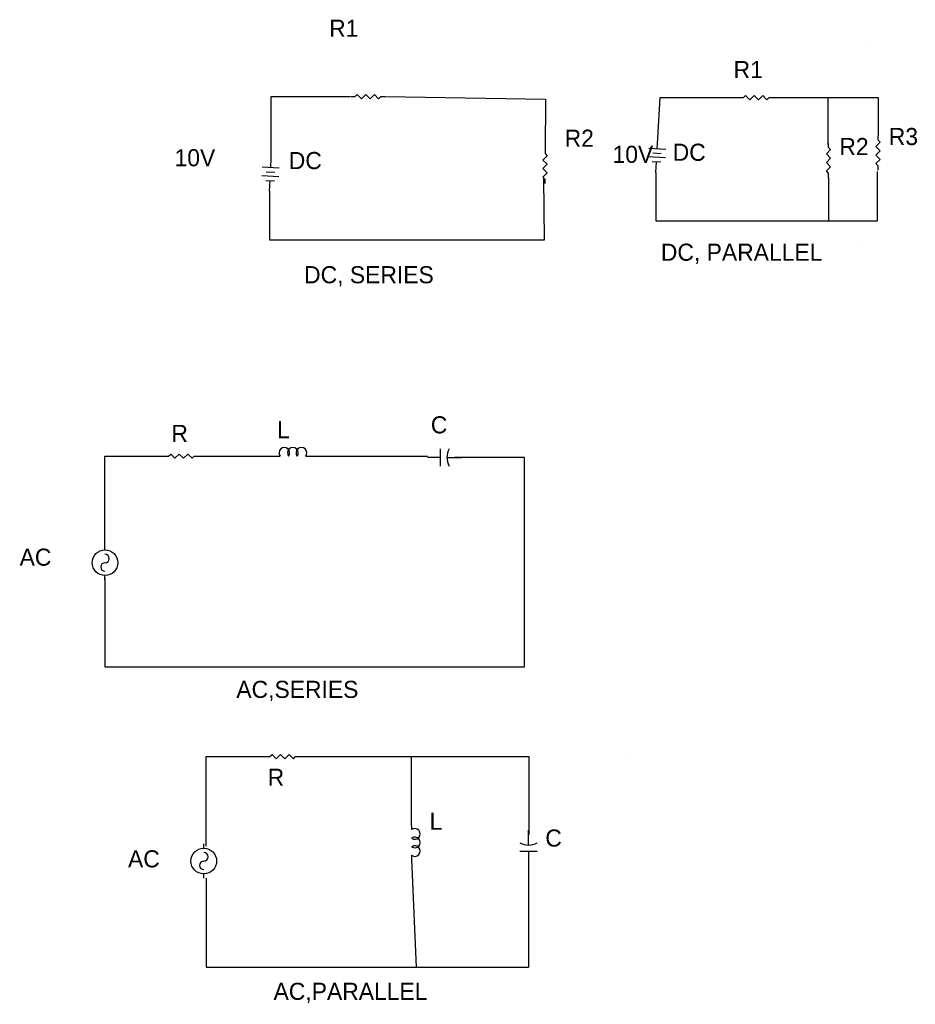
# Model space of a CAD drawing. Header units: inches. Extents: x 2.5 to 13, y -4.1 to 7.4.
import ezdxf

# ---------------------------------------------------------------- set-up
doc = ezdxf.new("R2010")
doc.units = ezdxf.units.IN
doc.header["$MEASUREMENT"] = 0

# ---------------------------------------------------------------- blocks, each defined once
blk = doc.blocks.new('Resistor')
at = {"color": 7}
blk.add_lwpolyline([(0, 0), (0.05, 0), (0.075, 0.025), (0.125, -0.025), (0.175, 0.025), (0.225, -0.025), (0.275, 0.025), (0.325, -0.025), (0.35, 0), (0.4, 0)], dxfattribs=at)
blk = doc.blocks.new('Battery')
at = {"color": 7}
for p, q in [((0, 0), (0.125, 0)), ((0.125, 0.05), (0.125, -0.05)), ((0.175, -0.1), (0.175, 0.1)), ((0.225, 0.05), (0.225, -0.05)), ((0.275, -0.1), (0.275, 0.1)), ((0.275, 0), (0.4, 0))]:
    blk.add_line(p, q, dxfattribs=at)
blk = doc.blocks.new('Generator - AC')
at = {"color": 7}
for p, q in [((0, 0), (0.05, 0)), ((0.35, 0), (0.4, 0))]:
    blk.add_line(p, q, dxfattribs=at)
blk.add_circle((0.2, 0), 0.15, dxfattribs=at)
for centre, start, end in [((0.15, 0), 0, 180), ((0.25, 0), 180, 0)]:
    blk.add_arc(centre, 0.05, start, end, dxfattribs=at)
blk = doc.blocks.new('Inductor')
at = {"color": 7}
for p, q in [((0, 0), (0.05, 0)), ((0.35, 0), (0.4, 0))]:
    blk.add_line(p, q, dxfattribs=at)
for centre in [(0.1, 0.0375), (0.2, 0.0375), (0.3, 0.0375)]:
    blk.add_arc(centre, 0.0625, 323.1301, 216.8699, dxfattribs=at)
blk = doc.blocks.new('Capacitor')
at = {"color": 7}
for p, q in [((0.15, 0), (0, 0)), ((0.15, -0.1), (0.15, 0.1)), ((0.225, 0), (0.4, 0))]:
    blk.add_line(p, q, dxfattribs=at)
blk.add_arc((0.4375, 0), 0.2125, 151.9275, 208.0725, dxfattribs=at)

msp = doc.modelspace()

# ---------------------------------------------------------------- linework, layer by layer
for p, q in [((12.424, 7.094), (12.424, 7.094)), ((5.466, 5.768), (5.466, 6.475)), ((5.466, 6.475), (6.388, 6.475)), ((6.795, 6.475), (8.672, 6.446)), ((8.672, 6.446), (8.666, 5.834)), ((9.984, 5.989), (10.012, 6.464)), ((10.012, 6.464), (10.934, 6.464)), ((11.334, 6.464), (11.97, 6.464)), ((11.97, 6.464), (12.557, 6.464)), ((11.97, 6.464), (11.97, 5.915)), ((12.557, 6.464), (12.557, 6.016)), ((11.97, 5.915), (11.97, 5.915)), ((9.961, 5.59), (9.961, 5.024)), ((11.978, 5.531), (11.978, 5.531)), ((11.978, 5.531), (11.978, 5.024)), ((12.549, 5.024), (12.549, 5.602)), ((8.658, 4.8), (8.651, 5.522)), ((5.445, 5.369), (5.445, 4.8)), ((9.961, 5.024), (9.961, 5.024)), ((9.961, 5.024), (12.549, 5.024)), ((12.549, 5.024), (12.549, 5.024)), ((5.445, 4.8), (8.658, 4.8)), ((12.369, 4.766), (12.369, 4.766)), ((3.522, 1.229), (3.522, 2.274)), ((3.522, 2.274), (4.215, 2.274)), ((4.615, 2.274), (4.615, 2.274)), ((4.615, 2.274), (5.543, 2.274)), ((5.918, 2.274), (7.293, 2.274)), ((7.293, 2.274), (7.293, 2.274)), ((8.424, 2.259), (7.608, 2.259)), ((8.424, -0.187), (8.424, 2.259)), ((8.424, 2.259), (8.424, 2.259)), ((3.522, 0.854), (3.522, -0.187)), ((3.522, -0.187), (8.424, -0.187)), ((4.706, -2.282), (4.706, -1.237)), ((4.706, -1.237), (5.399, -1.237)), ((5.799, -1.237), (5.799, -1.237)), ((5.799, -1.237), (6.727, -1.237)), ((6.727, -1.237), (6.727, -1.237)), ((6.727, -1.237), (7.102, -1.237)), ((7.102, -1.237), (8.477, -1.237)), ((7.102, -1.237), (7.102, -1.237)), ((7.102, -1.237), (7.102, -2.043)), ((8.477, -1.237), (8.477, -1.237)), ((8.477, -1.237), (8.477, -2.148)), ((9.608, -1.251), (9.608, -1.251)), ((7.102, -2.043), (7.102, -2.043)), ((7.106, -2.44), (7.157, -3.697)), ((8.472, -2.42), (8.472, -3.697)), ((4.706, -2.657), (4.706, -3.697)), ((4.706, -3.697), (8.472, -3.697))]:
    msp.add_line(p, q)

# ---------------------------------------------------------------- block references
for name, p in [('Resistor', (6.395, 6.475)), ('Resistor', (10.934, 6.464)), ('Inductor', (5.518, 2.274)), ('Capacitor', (7.293, 2.259)), ('Resistor', (4.215, 2.274)), ('Resistor', (5.399, -1.237))]:
    msp.add_blockref(name, p)
for name, p, rotation in [('Battery', (9.961, 5.59), 86.66128309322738), ('Resistor', (12.557, 5.617), 90), ('Resistor', (11.978, 5.531), 90), ('Battery', (5.445, 5.369), 87.06156069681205), ('Resistor', (8.666, 5.859), 269.5515686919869), ('Generator - AC', (3.522, 0.829), 90), ('Inductor', (7.106, -2.04), 270), ('Capacitor', (8.472, -2.495), 90), ('Generator - AC', (4.677, -2.657), 90)]:
    msp.add_blockref(name, p, dxfattribs=dict(rotation=rotation))

# ---------------------------------------------------------------- texts
at = {"char_height": 0.2, "attachment_point": 1}
for s, insert, width in [('R1', (6.142, 7.374), 0.79788), ('R1', (10.869, 6.891), 0.41565), ('R3', (12.683, 6.109), 0.33572), ('R2', (12.105, 5.992), 0.26694), ('10V', (9.454, 5.901), 0.34371), ('DC', (10.157, 5.925), 0.30375), ('10V', (4.335, 5.861), 0.7857), ('DC', (5.67, 5.828), 0.37452), ('DC, PARALLEL', (10.019, 4.757), 2.55576), ('DC, SERIES', (5.849, 4.494), 2.37469), ('L', (5.534, 2.684), 0.35236), ('C', (7.33, 2.74), 0.18531), ('R', (4.298, 2.64), 0.40362), ('AC', (2.524, 1.194), 0.75241), ('AC,SERIES', (5.057, -0.351), 4.2116), ('R', (5.423, -1.378), 0.39486), ('L', (7.316, -1.891), 0.47096), ('AC', (3.791, -2.331), 0.71403), ('AC,PARALLEL', (5.492, -3.879), 5.15014)]:
    msp.add_mtext(s, dxfattribs=dict(at, insert=insert, width=width))
for s, insert in [('R2', (8.894, 6.089)), ('C', (8.668, -2.088))]:
    msp.add_mtext(s, dxfattribs=dict(at, insert=insert))

doc.saveas('drawing.dxf')
